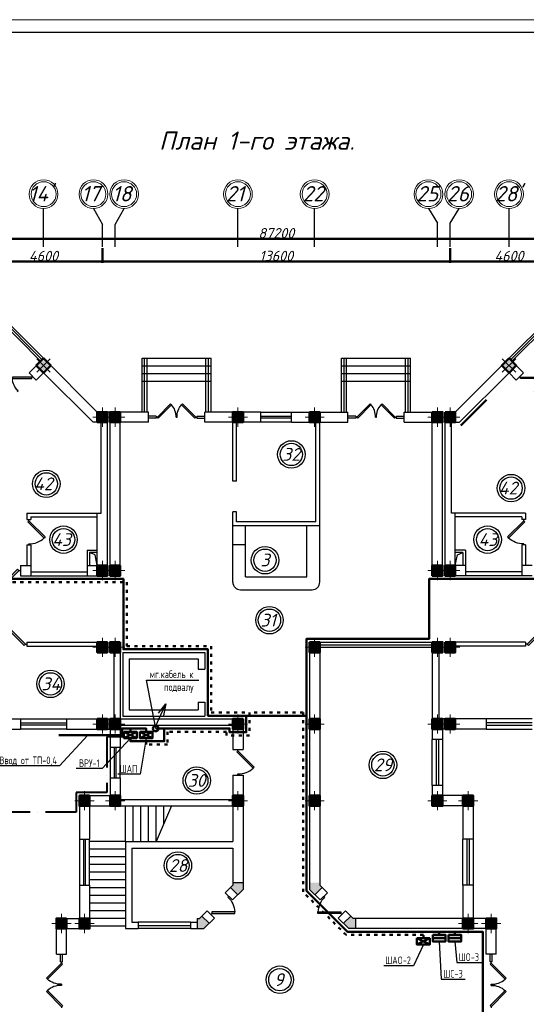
# Model space of a CAD drawing. Header units: millimetres. Extents: x 473009 to 2502882, y 456217 to 1153743.
# Tile 37 of 124: x 1329418 to 1349226, y 500867 to 539369. Entities that reach past the tile are written whole.
import ezdxf
from ezdxf import colors
from ezdxf.entities.mleader import LeaderData, LeaderLine
from ezdxf.math import Vec2, Vec3

# ---------------------------------------------------------------- set-up
doc = ezdxf.new("R2010")
doc.units = ezdxf.units.MM
doc.linetypes.add('ACAD_ISO03W100', pattern=[30, 12, -18])
doc.linetypes.add('ACAD_ISO10W100', pattern=[18, 12, -3, 0, -3])
for name, color, linetype in [('kolonn', 7, 'Continuous'), ('os', 3, 'Continuous'), ('ТС ГММ', 7, 'Continuous')]:
    doc.layers.add(name, color=color, linetype=linetype)
for name, color, linetype, lineweight in [('Электрика', 1, 'Continuous', 50), ('ЭМ', 240, 'Continuous', 20), ('ЭО', 2, 'Continuous', 40)]:
    doc.layers.add(name, color=color, linetype=linetype, lineweight=lineweight)
doc.styles.add('SPDS', font='spds.shx', dxfattribs={"width": 0.8, "height": 250})
doc.styles.get("Standard").update_dxf_attribs({"font": 'isocpeui.ttf'})
doc.styles.add('style1', font='isocpeui.ttf', dxfattribs={"height": 80})
doc.dimstyles.new('ISO-25', dxfattribs={"dimtxt": 400, "dimasz": 100, "dimexe": 50, "dimexo": 50, "dimgap": 20, "dimtad": 1, "dimdec": 0, "dimtxsty": 'Standard', "dimblk": 'ARCHTICK', "dimcen": 20, "dimclrd": 1, "dimclre": 1, "dimadec": 0, "dimazin": 0, "dimtfac": 1, "dimtdec": 0, "dimtmove": 0, "dimatfit": 3, "dimldrblk": 'ARCHTICK', "dimfxl": 1, "dimarcsym": 0})

# ---------------------------------------------------------------- blocks, each defined once
blk = doc.blocks.new('jfgjhsdf')
blk.add_hatch(color=1).paths.add_polyline_path([(-593, 731), (-637, 687), (0, 50), (44, 94)])
at = {"color": 1}
for p, q in [((0, 1000), (0, 950)), ((0, 50), (0, 0))]:
    blk.add_line(p, q, dxfattribs=at)
blk.add_lwpolyline([(0, 50), (-637, 687), (-593, 731), (44, 94), (0, 50)], dxfattribs=at)
blk.add_arc((-33, 130), 821, 87.662, 132.9147, dxfattribs=at)
blk = doc.blocks.new('ghsdd')
at = {"ltscale": 50}
h = blk.add_hatch(color=256, dxfattribs=at)
h.paths.add_polyline_path([(0, 200), (-200, 200), (-200, 0), (0, 0)])
h.paths.add_polyline_path([(200, 0), (200, 200), (0, 200), (0, 0)])
h.paths.add_polyline_path([(0, 0), (-200, 0), (-200, -200), (0, -200)])
h.paths.add_polyline_path([(0, 0), (0, -200), (200, -200), (200, 0)])
at = {"lineweight": 0}
for p, q in [((0, -374), (0, 374)), ((-374, 0), (374, 0))]:
    blk.add_line(p, q, dxfattribs=at)
at = {"lineweight": 50, "ltscale": 50}
blk.add_lwpolyline([(200, 200), (200, -200), (-200, -200), (-200, 200), (200, 200)], dxfattribs=at)
blk = doc.blocks.new('_None')
blk = doc.blocks.new('1231234431252433')
at = {"layer": 'ЭМ', "color": 0, "lineweight": 20, "ltscale": 0.5}
blk.add_lwpolyline([(287242, 187022), (413342, 187022), (413342, 269622), (287242, 269622)], close=True, dxfattribs=at)
at = {"layer": 'ЭМ', "color": 0, "lineweight": 30, "ltscale": 0.5}
blk.add_lwpolyline([(289242, 187522), (412842, 187522), (412842, 269122), (289242, 269122)], close=True, dxfattribs=at)
blk = doc.blocks.new('_ArchTick')
at = {"color": 0, "linetype": 'ByBlock', "const_width": 0.15}
blk.add_lwpolyline([(-0.5, -0.5), (0.5, 0.5)], dxfattribs=at)
blk = doc.blocks.new('*D36')
at = {"color": 1, "lineweight": -2, "transparency": 16777216}
for p, q in [((191511, 82077), (191511, 81504)), ((196111, 82077), (196111, 81504)), ((196111, 81554), (191511, 81554))]:
    blk.add_line(p, q, dxfattribs=at)
at = {"layer": 'Defpoints', "color": 0, "lineweight": 50, "transparency": 16777216}
for p in [(191511, 82127), (196111, 82127), (191511, 81554)]:
    blk.add_point(p, dxfattribs=at)
at = {"color": 1, "lineweight": -2, "transparency": 16777216, "xscale": 100, "yscale": 100, "zscale": 100, "rotation": 180}
blk.add_blockref('_ArchTick', (191511, 81554), dxfattribs=at)
at = {"color": 1, "lineweight": -2, "transparency": 16777216, "xscale": 100, "yscale": 100, "zscale": 100}
blk.add_blockref('_ArchTick', (196111, 81554), dxfattribs=at)
at = {"color": 0, "transparency": 16777216, "insert": (193811, 81774), "char_height": 400, "attachment_point": 5}
blk.add_mtext('4600', dxfattribs=at)
blk = doc.blocks.new('*D37')
at = {"color": 1, "lineweight": -2, "transparency": 16777216}
for p, q in [((177911, 82077), (177911, 81504)), ((191511, 82077), (191511, 81504)), ((191511, 81554), (177911, 81554))]:
    blk.add_line(p, q, dxfattribs=at)
at = {"layer": 'Defpoints', "color": 0, "lineweight": 50, "transparency": 16777216}
for p in [(177911, 82127), (191511, 82127), (177911, 81554)]:
    blk.add_point(p, dxfattribs=at)
at = {"color": 1, "lineweight": -2, "transparency": 16777216, "xscale": 100, "yscale": 100, "zscale": 100, "rotation": 180}
blk.add_blockref('_ArchTick', (177911, 81554), dxfattribs=at)
at = {"color": 1, "lineweight": -2, "transparency": 16777216, "xscale": 100, "yscale": 100, "zscale": 100}
blk.add_blockref('_ArchTick', (191511, 81554), dxfattribs=at)
at = {"color": 0, "transparency": 16777216, "insert": (184711, 81774), "char_height": 400, "attachment_point": 5}
blk.add_mtext('13600', dxfattribs=at)
blk = doc.blocks.new('*D38')
at = {"color": 1, "lineweight": -2, "transparency": 16777216}
for p, q in [((173311, 82077), (173311, 81504)), ((177911, 82077), (177911, 81504)), ((177911, 81554), (173311, 81554))]:
    blk.add_line(p, q, dxfattribs=at)
at = {"layer": 'Defpoints', "color": 0, "lineweight": 50, "transparency": 16777216}
for p in [(173311, 82127), (177911, 82127), (173311, 81554)]:
    blk.add_point(p, dxfattribs=at)
at = {"color": 1, "lineweight": -2, "transparency": 16777216, "xscale": 100, "yscale": 100, "zscale": 100, "rotation": 180}
blk.add_blockref('_ArchTick', (173311, 81554), dxfattribs=at)
at = {"color": 1, "lineweight": -2, "transparency": 16777216, "xscale": 100, "yscale": 100, "zscale": 100}
blk.add_blockref('_ArchTick', (177911, 81554), dxfattribs=at)
at = {"color": 0, "transparency": 16777216, "insert": (175611, 81774), "char_height": 400, "attachment_point": 5}
blk.add_mtext('4600', dxfattribs=at)
blk = doc.blocks.new('*D46')
at = {"color": 1, "lineweight": -2, "transparency": 16777216}
for p, q in [((141111, 82440), (228311, 82440)), ((141111, 82413), (141111, 82390)), ((228311, 82413), (228311, 82390))]:
    blk.add_line(p, q, dxfattribs=at)
at = {"layer": 'Defpoints', "color": 0, "lineweight": 50, "transparency": 16777216}
for p in [(141111, 82463), (228311, 82463), (228311, 82440)]:
    blk.add_point(p, dxfattribs=at)
at = {"color": 1, "lineweight": -2, "transparency": 16777216, "xscale": 100, "yscale": 100, "zscale": 100, "rotation": 180}
blk.add_blockref('_ArchTick', (141111, 82440), dxfattribs=at)
at = {"color": 1, "lineweight": -2, "transparency": 16777216, "xscale": 100, "yscale": 100, "zscale": 100}
blk.add_blockref('_ArchTick', (228311, 82440), dxfattribs=at)
at = {"color": 0, "transparency": 16777216, "insert": (184711, 82663), "char_height": 400, "attachment_point": 5}
blk.add_mtext('87200', dxfattribs=at)
blk = doc.blocks.new('312453246243562654123')
at = {"layer": 'os', "color": 0}
for p, q in [((175610.9, 82126.6), (175610.9, 83626.6)), ((183210.9, 82126.6), (183210.9, 83626.6)), ((186210.9, 82126.6), (186210.9, 83626.6)), ((193810.9, 82126.6), (193810.9, 83626.6)), ((177910.9, 82126.6), (177910.9, 83003.2)), ((178410.9, 82126.6), (178410.9, 83003.2)), ((191010.9, 82126.6), (191010.9, 83054.6)), ((191510.9, 82126.6), (191510.9, 83054.6))]:
    blk.add_line(p, q, dxfattribs=at)
for points in [[(177560.9, 83626.6), (177910.9, 83003.2)], [(178410.9, 83003.2), (178760.9, 83626.6)], [(190660.9, 83626.6), (191010.9, 83054.6)], [(191510.9, 83054.6), (191860.9, 83626.6)]]:
    blk.add_lwpolyline(points, dxfattribs=at)
at = {"layer": 'os', "color": 0, "lineweight": 0}
for centre, radius in [((175610.9, 84189.1), 562.5), ((177560.9, 84189.1), 562.5), ((178760.9, 84189.1), 562.5), ((183210.9, 84189.1), 562.5), ((186210.9, 84189.1), 562.5), ((190660.9, 84189.1), 562.5), ((191860.9, 84189.1), 562.5), ((193810.9, 84189.1), 562.5), ((175610.9, 84189.1), 487.5), ((177560.9, 84189.1), 487.5), ((178760.9, 84189.1), 487.5), ((183210.9, 84189.1), 487.5), ((186210.9, 84189.1), 487.5), ((190660.9, 84189.1), 487.5), ((191860.9, 84189.1), 487.5), ((193810.9, 84189.1), 487.5)]:
    blk.add_circle(centre, radius, dxfattribs=at)
at = {"ltscale": 50}
for s, p in [("14'", (175031.3, 83905.5)), ('17', (177094.2, 83905.5)), ('18', (178294.2, 83905.5)), ('21', (182744.2, 83905.5)), ('22', (185744.2, 83905.5)), ('25', (190194.2, 83905.5)), ('26', (191394.2, 83905.5)), ("28'", (193269.5, 83905.5))]:
    blk.add_text(s, height=600, dxfattribs=at).set_placement(p)
dim = blk.add_linear_dim(base=(228310.9, 82440.5), p1=(141110.9, 82463.3), p2=(228310.9, 82463.3), dimstyle='ISO-25')
dim.commit()
dim.dimension.update_dxf_attribs({"geometry": '*D46', "text_midpoint": (184710.9, 82663.1)})
for base, p1, p2, picture, middle in [((173310.9, 81554.1), (177910.9, 82126.6), (173310.9, 82126.6), '*D38', (175610.9, 81774.1)), ((177910.9, 81554.1), (191510.9, 82126.6), (177910.9, 82126.6), '*D37', (184710.9, 81774.1)), ((191510.9, 81554.1), (196110.9, 82126.6), (191510.9, 82126.6), '*D36', (193810.9, 81774.1))]:
    dim = blk.add_linear_dim(base=base, p1=p1, p2=p2, dimstyle='ISO-25', override={"dimtmove": 1})
    dim.commit()
    dim.dimension.update_dxf_attribs({"geometry": picture, "text_midpoint": middle})

msp = doc.modelspace()

# ---------------------------------------------------------------- hatches: boundary and pattern name
at = {"lineweight": 50}
h = msp.add_hatch(color=1, dxfattribs=at)
h.dxf.hatch_style = 1
h.paths.add_polyline_path([(1345567.9, 503453.8), (1345567.9, 503578.8), (1345926.5, 503578.8), (1345926.5, 503453.8)])
h.paths.add_polyline_path([(1345926.5, 503453.8), (1345926.5, 503578.8), (1346067.9, 503578.8), (1346067.9, 503453.8)])
h = msp.add_hatch(color=1, dxfattribs=at)
h.dxf.hatch_style = 1
h.paths.add_polyline_path([(1346179.9, 503453.2), (1346179.9, 503578.2), (1346538.4, 503578.2), (1346538.4, 503453.2)])
h.paths.add_polyline_path([(1346538.4, 503453.2), (1346538.4, 503578.2), (1346679.9, 503578.2), (1346679.9, 503453.2)])
at = {"layer": 'kolonn'}
h = msp.add_hatch(color=256, dxfattribs=at)
h.paths.add_polyline_path([(1337750.8, 505628.2), (1337750.8, 505528.2), (1337659.3, 505436.8), (1337942.2, 505153.9), (1338150.8, 505362.5), (1338150.8, 505628.2)])
h.paths.add_polyline_path([(1340959.3, 505153.9), (1341242.2, 505436.8), (1341150.8, 505528.2), (1341150.8, 505628.2), (1340750.8, 505628.2), (1340750.8, 505362.5)])
h.paths.add_polyline_path([(1342550.8, 504228.2), (1342450.8, 504228.2), (1342359.3, 504319.6), (1342076.5, 504036.8), (1342285.1, 503828.2), (1342550.8, 503828.2)])
h.paths.add_polyline_path([(1342550.8, 499428.2), (1342285.1, 499428.2), (1342076.5, 499219.6), (1342359.3, 498936.8), (1342450.8, 499028.2), (1342550.8, 499028.2)])
h.paths.add_polyline_path([(1341150.8, 497628.2), (1341150.8, 497728.2), (1341242.2, 497819.6), (1340959.3, 498102.5), (1340750.8, 497893.9), (1340750.8, 497628.2)])
h.paths.add_polyline_path([(1337659.3, 497819.6), (1337750.8, 497728.2), (1337750.8, 497628.2), (1338150.8, 497628.2), (1338150.8, 497893.9), (1337942.2, 498102.5)])
h.paths.add_polyline_path([(1336350.8, 499028.2), (1336450.8, 499028.2), (1336542.2, 498936.8), (1336825, 499219.6), (1336616.4, 499428.2), (1336350.8, 499428.2)])
h.paths.add_polyline_path([(1336542.2, 504319.6), (1336450.8, 504228.2), (1336350.8, 504228.2), (1336350.8, 503828.2), (1336616.4, 503828.2), (1336825, 504036.8)])

# ---------------------------------------------------------------- linework, layer by layer
for p, q in [((1330350.8, 526128.2), (1328050.8, 528428.2)), ((1348550.8, 526128.2), (1350850.8, 528428.2)), ((1334200.8, 524028.2), (1334200.8, 526128.2)), ((1334200.8, 526128.2), (1336900.8, 526128.2)), ((1336900.8, 524028.2), (1336900.8, 526128.2)), ((1342000.8, 524028.2), (1342000.8, 526128.2)), ((1342000.8, 526128.2), (1344700.8, 526128.2)), ((1344700.8, 524028.2), (1344700.8, 526128.2)), ((1334200.8, 525828.2), (1336900.8, 525828.2)), ((1342000.8, 525828.2), (1344700.8, 525828.2)), ((1334200.8, 525528.2), (1336900.8, 525528.2)), ((1334200.8, 525228.2), (1336900.8, 525228.2)), ((1342000.8, 525528.2), (1344700.8, 525528.2)), ((1342000.8, 525228.2), (1344700.8, 525228.2)), ((1333550.8, 507228.2), (1333550.8, 508628.2)), ((1333850.8, 507228.2), (1333850.8, 508628.2)), ((1334150.8, 507228.2), (1334150.8, 508628.2)), ((1334450.8, 507228.2), (1334450.8, 508628.2)), ((1334750.8, 507228.2), (1334750.8, 508628.2)), ((1335350.8, 508628.2), (1334750.8, 507228.2)), ((1335050.8, 507928.2), (1335050.8, 508628.2)), ((1333550.8, 507228.2), (1332150.8, 507228.2)), ((1333550.8, 506928.2), (1332150.8, 506928.2)), ((1333550.8, 506628.2), (1332150.8, 506628.2)), ((1333550.8, 506328.2), (1332150.8, 506328.2)), ((1333550.8, 506028.2), (1332150.8, 506028.2)), ((1333550.8, 505728.2), (1332150.8, 505728.2)), ((1333550.8, 505428.2), (1332150.8, 505428.2)), ((1333550.8, 505128.2), (1332150.8, 505128.2)), ((1333550.8, 504828.2), (1332150.8, 504828.2)), ((1333550.8, 504528.2), (1332150.8, 504528.2)), ((1333550.8, 504228.2), (1332150.8, 504228.2)), ((1333550.8, 503928.2), (1332150.8, 503928.2))]:
    msp.add_line(p, q)
at = {"color": 1}
for p, q in [((1330237.6, 526015.1), (1328220.5, 528032.2)), ((1330294.2, 526071.6), (1328277, 528088.8)), ((1348607.3, 526071.6), (1350624.5, 528088.8)), ((1348663.9, 526015.1), (1350681.1, 528032.2)), ((1334300.8, 524028.2), (1334300.8, 526128.2)), ((1334400.8, 524028.2), (1334400.8, 526128.2)), ((1336700.8, 524028.2), (1336700.8, 526128.2)), ((1336800.8, 524028.2), (1336800.8, 526128.2)), ((1342100.8, 524028.2), (1342100.8, 526128.2)), ((1342200.8, 524028.2), (1342200.8, 526128.2)), ((1344500.8, 524028.2), (1344500.8, 526128.2)), ((1344600.8, 524028.2), (1344600.8, 526128.2)), ((1338850.8, 524028.2), (1340050.8, 524028.2)), ((1334758.8, 523863.4), (1334450.8, 523863.4)), ((1334758.8, 523793), (1334450.8, 523793)), ((1334758.8, 523863.4), (1334758.8, 523793)), ((1336342.8, 523863.4), (1336650.8, 523863.4)), ((1336342.8, 523863.4), (1336342.8, 523793)), ((1336342.8, 523793), (1336650.8, 523793)), ((1338850.8, 523868.2), (1340050.8, 523868.2)), ((1340050.8, 523788.2), (1338850.8, 523788.2)), ((1340050.8, 523628.2), (1338850.8, 523628.2)), ((1342558.8, 523863.4), (1342250.8, 523863.4)), ((1342558.8, 523793), (1342250.8, 523793)), ((1342558.8, 523863.4), (1342558.8, 523793)), ((1344142.8, 523863.4), (1344450.8, 523863.4)), ((1344142.8, 523863.4), (1344142.8, 523793)), ((1344142.8, 523793), (1344450.8, 523793)), ((1341150.8, 515028.2), (1345550.8, 515028.2)), ((1341150.8, 514928.2), (1345550.8, 514928.2)), ((1341150.8, 514828.2), (1345550.8, 514828.2)), ((1329450.8, 512028.2), (1331250.8, 512028.2)), ((1329450.8, 511868.2), (1331250.8, 511868.2)), ((1331250.8, 511788.2), (1329450.8, 511788.2)), ((1349450.8, 512028.2), (1347650.8, 512028.2)), ((1349450.8, 511868.2), (1347650.8, 511868.2)), ((1347650.8, 511788.2), (1349450.8, 511788.2)), ((1331250.8, 511628.2), (1329450.8, 511628.2)), ((1347650.8, 511628.2), (1349450.8, 511628.2)), ((1332950.8, 510928.2), (1332950.8, 509728.2)), ((1333110.8, 510928.2), (1333110.8, 509728.2)), ((1333190.8, 509728.2), (1333190.8, 510928.2)), ((1333350.8, 509728.2), (1333350.8, 510928.2)), ((1345550.8, 509428.2), (1345550.8, 511228.2)), ((1345710.8, 509428.2), (1345710.8, 511228.2)), ((1345790.8, 511228.2), (1345790.8, 509428.2)), ((1345950.8, 511228.2), (1345950.8, 509428.2)), ((1331750.8, 507328.2), (1331750.8, 505528.2)), ((1331910.8, 507328.2), (1331910.8, 505528.2)), ((1331990.8, 505528.2), (1331990.8, 507328.2)), ((1332150.8, 505528.2), (1332150.8, 507328.2)), ((1346750.8, 505528.2), (1346750.8, 507328.2)), ((1346910.8, 505528.2), (1346910.8, 507328.2)), ((1346990.8, 507328.2), (1346990.8, 505528.2)), ((1347150.8, 507328.2), (1347150.8, 505528.2)), ((1336100.8, 504078.2), (1334050.8, 504078.2)), ((1334050.8, 503953.2), (1336100.8, 503953.2)), ((1336100.8, 503828.2), (1334050.8, 503828.2)), ((1331010.8, 502528.2), (1331010.8, 502828.2)), ((1331010.8, 502528.2), (1331090.8, 502528.2)), ((1331090.8, 502528.2), (1331090.8, 502828.2)), ((1347810.8, 502528.2), (1347810.8, 502828.2)), ((1347890.8, 502528.2), (1347810.8, 502528.2)), ((1347890.8, 502528.2), (1347890.8, 502828.2))]:
    msp.add_line(p, q, dxfattribs=at)
at = {"lineweight": 30}
for p, q in [((1329785.1, 525562.5), (1330350.8, 526128.2)), ((1332450.8, 524028.2), (1330350.8, 526128.2)), ((1346450.8, 524028.2), (1348550.8, 526128.2)), ((1349116.4, 525562.5), (1348550.8, 526128.2)), ((1330067.9, 525279.7), (1329785.1, 525562.5)), ((1330067.9, 525279.7), (1330350.8, 525562.5)), ((1332285.1, 523628.2), (1330350.8, 525562.5)), ((1346616.4, 523628.2), (1348550.8, 525562.5)), ((1348833.6, 525279.7), (1348550.8, 525562.5)), ((1348833.6, 525279.7), (1349116.4, 525562.5)), ((1334450.8, 524028.2), (1332450.8, 524028.2)), ((1332850.8, 517628.2), (1332850.8, 524028.2)), ((1332950.8, 517628.2), (1332950.8, 524028.2)), ((1334450.8, 523628.2), (1334450.8, 524028.2)), ((1338850.8, 524028.2), (1336650.8, 524028.2)), ((1336650.8, 523628.2), (1336650.8, 524028.2)), ((1338850.8, 523628.2), (1338850.8, 524028.2)), ((1340050.8, 524028.2), (1342250.8, 524028.2)), ((1340050.8, 523628.2), (1340050.8, 524028.2)), ((1342250.8, 523628.2), (1342250.8, 524028.2)), ((1344450.8, 523628.2), (1344450.8, 524028.2)), ((1344450.8, 524028.2), (1345950.8, 524028.2)), ((1345950.8, 517628.2), (1345950.8, 524028.2)), ((1346050.8, 517628.2), (1346050.8, 524028.2)), ((1346050.8, 524028.2), (1346450.8, 524028.2)), ((1332600.8, 523628.2), (1332285.1, 523628.2)), ((1332600.8, 520078.2), (1332600.8, 523628.2)), ((1333350.8, 517628.2), (1333350.8, 523628.2)), ((1334450.8, 523628.2), (1333350.8, 523628.2)), ((1338850.8, 523628.2), (1336650.8, 523628.2)), ((1337750.8, 521328.2), (1337750.8, 523628.2)), ((1337900.8, 521328.2), (1337900.8, 523628.2)), ((1340050.8, 523628.2), (1342250.8, 523628.2)), ((1341000.8, 519728.2), (1341000.8, 523628.2)), ((1341150.8, 519578.2), (1341150.8, 523628.2)), ((1344450.8, 523628.2), (1345550.8, 523628.2)), ((1345550.8, 517628.2), (1345550.8, 523628.2)), ((1346300.8, 520078.2), (1346300.8, 523628.2)), ((1346300.8, 523628.2), (1346616.4, 523628.2)), ((1337900.8, 521328.2), (1337750.8, 521328.2)), ((1329700.8, 520078.2), (1329700.8, 519828.2)), ((1329700.8, 520078.2), (1332600.8, 520078.2)), ((1329700.8, 519828.2), (1329850.8, 519828.2)), ((1329850.8, 519928.2), (1329850.8, 519828.2)), ((1329850.8, 519928.2), (1332450.8, 519928.2)), ((1332450.8, 518028.2), (1332450.8, 520078.2)), ((1337750.8, 519578.2), (1337750.8, 520128.2)), ((1337900.8, 520128.2), (1337750.8, 520128.2)), ((1337900.8, 519728.2), (1337900.8, 520128.2)), ((1349200.8, 520078.2), (1346300.8, 520078.2)), ((1346450.8, 518028.2), (1346450.8, 520078.2)), ((1349050.8, 519928.2), (1346450.8, 519928.2)), ((1349050.8, 519928.2), (1349050.8, 519828.2)), ((1349200.8, 519828.2), (1349050.8, 519828.2)), ((1349200.8, 520078.2), (1349200.8, 519828.2)), ((1341150.8, 519578.2), (1337750.8, 519578.2)), ((1341000.8, 519728.2), (1337900.8, 519728.2)), ((1329700.8, 518828.2), (1329700.8, 518028.2)), ((1329700.8, 518828.2), (1329850.8, 518828.2)), ((1329850.8, 518828.2), (1329850.8, 517628.2)), ((1332050.8, 518628.2), (1332450.8, 518628.2)), ((1332050.8, 518628.2), (1332050.8, 517628.2)), ((1346850.8, 518628.2), (1346450.8, 518628.2)), ((1346850.8, 518628.2), (1346850.8, 517628.2)), ((1349200.8, 518828.2), (1349050.8, 518828.2)), ((1349050.8, 518828.2), (1349050.8, 517628.2)), ((1349200.8, 518828.2), (1349200.8, 518028.2)), ((1332450.8, 518528.2), (1332150.8, 518528.2)), ((1332150.8, 518528.2), (1332150.8, 518028.2)), ((1346750.8, 518528.2), (1346450.8, 518528.2)), ((1346750.8, 518528.2), (1346750.8, 518028.2)), ((1329450.8, 518028.2), (1329850.8, 518028.2)), ((1329450.8, 518028.2), (1329450.8, 517628.2)), ((1332050.8, 518028.2), (1332450.8, 518028.2)), ((1346850.8, 518028.2), (1346450.8, 518028.2)), ((1349450.8, 518028.2), (1349050.8, 518028.2)), ((1329450.8, 517628.2), (1332850.8, 517628.2)), ((1329850.8, 517778.2), (1332050.8, 517778.2)), ((1332950.8, 517628.2), (1333350.8, 517628.2)), ((1345950.8, 517628.2), (1345550.8, 517628.2)), ((1349450.8, 517628.2), (1346050.8, 517628.2)), ((1349050.8, 517778.2), (1346850.8, 517778.2)), ((1329700.8, 515028.2), (1332850.8, 515028.2)), ((1329700.8, 514878.2), (1332450.8, 514878.2)), ((1332950.8, 515028.2), (1333350.8, 515028.2)), ((1333350.8, 515028.2), (1333350.8, 512028.2)), ((1345950.8, 515028.2), (1345550.8, 515028.2)), ((1345550.8, 515028.2), (1345550.8, 511228.2)), ((1349200.8, 515028.2), (1346050.8, 515028.2)), ((1349200.8, 514878.2), (1346450.8, 514878.2)), ((1333100.8, 514628.2), (1333100.8, 512028.2)), ((1333450.8, 514628.2), (1333450.8, 512128.2)), ((1333450.8, 514628.2), (1336650.8, 514628.2)), ((1336650.8, 514628.2), (1336650.8, 513978.2)), ((1340750.8, 514628.2), (1340750.8, 505362.5)), ((1341150.8, 514628.2), (1341150.8, 505528.2)), ((1345800.8, 514628.2), (1345800.8, 512028.2)), ((1333700.8, 514378.2), (1333700.8, 512378.2)), ((1333700.8, 514378.2), (1336400.8, 514378.2)), ((1336400.8, 514378.2), (1336400.8, 513978.2)), ((1336400.8, 513978.2), (1336650.8, 513978.2)), ((1336400.8, 512678.2), (1336650.8, 512678.2)), ((1336400.8, 512678.2), (1336400.8, 512378.2)), ((1336650.8, 512678.2), (1336650.8, 512128.2)), ((1333450.8, 512128.2), (1336650.8, 512128.2)), ((1333700.8, 512378.2), (1336400.8, 512378.2)), ((1328250.8, 512028.2), (1329450.8, 512028.2)), ((1329450.8, 512028.2), (1329450.8, 511628.2)), ((1331250.8, 512028.2), (1331250.8, 511628.2)), ((1331250.8, 512028.2), (1333100.8, 512028.2)), ((1332850.8, 512028.2), (1332850.8, 511628.2)), ((1332950.8, 512028.2), (1332950.8, 510928.2)), ((1333350.8, 512028.2), (1338150.8, 512028.2)), ((1333350.8, 511778.2), (1337750.8, 511778.2)), ((1333350.8, 511778.2), (1333350.8, 510928.2)), ((1337750.8, 511778.2), (1337750.8, 510828.2)), ((1338150.8, 512028.2), (1338150.8, 510828.2)), ((1347650.8, 512028.2), (1345800.8, 512028.2)), ((1345950.8, 512028.2), (1345950.8, 511228.2)), ((1346050.8, 512028.2), (1346050.8, 511628.2)), ((1347650.8, 512028.2), (1347650.8, 511628.2)), ((1327350.8, 511628.2), (1329450.8, 511628.2)), ((1331250.8, 511628.2), (1332950.8, 511628.2)), ((1347650.8, 511628.2), (1345950.8, 511628.2)), ((1332950.8, 510928.2), (1333350.8, 510928.2)), ((1345950.8, 511228.2), (1345550.8, 511228.2)), ((1337750.8, 510828.2), (1338150.8, 510828.2)), ((1337750.8, 509828.2), (1338150.8, 509828.2)), ((1337750.8, 509828.2), (1337750.8, 508878.2)), ((1338150.8, 509828.2), (1338150.8, 505362.5)), ((1332950.8, 509728.2), (1332950.8, 509028.2)), ((1332950.8, 509728.2), (1333350.8, 509728.2)), ((1333350.8, 509728.2), (1333350.8, 508878.2)), ((1345950.8, 509428.2), (1345550.8, 509428.2)), ((1345550.8, 509428.2), (1345550.8, 508628.2)), ((1345950.8, 509428.2), (1345950.8, 509028.2)), ((1331750.8, 509028.2), (1331750.8, 507328.2)), ((1331750.8, 509028.2), (1332950.8, 509028.2)), ((1347150.8, 509028.2), (1345950.8, 509028.2)), ((1347150.8, 509028.2), (1347150.8, 507328.2)), ((1332150.8, 508628.2), (1332150.8, 507328.2)), ((1332150.8, 508628.2), (1337750.8, 508628.2)), ((1333350.8, 508878.2), (1337750.8, 508878.2)), ((1337750.8, 508628.2), (1337750.8, 507228.2)), ((1346750.8, 508628.2), (1345550.8, 508628.2)), ((1346750.8, 508628.2), (1346750.8, 507328.2)), ((1331750.8, 507328.2), (1332150.8, 507328.2)), ((1333550.8, 507228.2), (1333550.8, 503828.2)), ((1333550.8, 507228.2), (1337750.8, 507228.2)), ((1347150.8, 507328.2), (1346750.8, 507328.2)), ((1333800.8, 506978.2), (1333800.8, 504078.2)), ((1333800.8, 506978.2), (1337750.8, 506978.2)), ((1337750.8, 506978.2), (1337750.8, 505528.2)), ((1337750.8, 505628.2), (1338150.8, 505628.2)), ((1331750.8, 505528.2), (1331750.8, 504228.2)), ((1331750.8, 505528.2), (1332150.8, 505528.2)), ((1332150.8, 505528.2), (1332150.8, 503828.2)), ((1337454.3, 505231.7), (1337750.8, 505528.2)), ((1337454.3, 505231.7), (1337737.2, 504948.9)), ((1337659.3, 505436.8), (1337942.2, 505153.9)), ((1337737.2, 504948.9), (1338150.8, 505362.5)), ((1341164.4, 504948.9), (1340750.8, 505362.5)), ((1341242.2, 505436.8), (1340959.3, 505153.9)), ((1341447.2, 505231.7), (1341150.8, 505528.2)), ((1341447.2, 505231.7), (1341164.4, 504948.9)), ((1347150.8, 505528.2), (1346750.8, 505528.2)), ((1346750.8, 505528.2), (1346750.8, 504228.2)), ((1347150.8, 505528.2), (1347150.8, 504228.2)), ((1336450.8, 504228.2), (1336747.2, 504524.6)), ((1336747.2, 504524.6), (1337030, 504241.8)), ((1342154.3, 504524.6), (1341871.5, 504241.8)), ((1342450.8, 504228.2), (1342154.3, 504524.6)), ((1330850.8, 504228.2), (1331750.8, 504228.2)), ((1330850.8, 502828.2), (1330850.8, 504228.2)), ((1333800.8, 504078.2), (1334050.8, 504078.2)), ((1334050.8, 504078.2), (1334050.8, 503828.2)), ((1336100.8, 504078.2), (1336100.8, 503828.2)), ((1336100.8, 504078.2), (1336350.8, 504078.2)), ((1336350.8, 504228.2), (1336450.8, 504228.2)), ((1336350.8, 504228.2), (1336350.8, 503828.2)), ((1336542.2, 504319.6), (1336825, 504036.8)), ((1336616.4, 503828.2), (1337030, 504241.8)), ((1342285.1, 503828.2), (1341871.5, 504241.8)), ((1342359.3, 504319.6), (1342076.5, 504036.8)), ((1342550.8, 504228.2), (1342450.8, 504228.2)), ((1346750.8, 504228.2), (1342550.8, 504228.2)), ((1342550.8, 504228.2), (1342550.8, 503828.2)), ((1348050.8, 504228.2), (1347150.8, 504228.2)), ((1348050.8, 502828.2), (1348050.8, 504228.2)), ((1331250.8, 503828.2), (1332150.8, 503828.2)), ((1331250.8, 502828.2), (1331250.8, 503828.2)), ((1333550.8, 503828.2), (1334050.8, 503828.2)), ((1336100.8, 503828.2), (1336616.4, 503828.2)), ((1347650.8, 503828.2), (1342285.1, 503828.2)), ((1347650.8, 502828.2), (1347650.8, 503828.2)), ((1330850.8, 502828.2), (1331250.8, 502828.2)), ((1348050.8, 502828.2), (1347650.8, 502828.2))]:
    msp.add_line(p, q, dxfattribs=at)
at = {"color": 1, "lineweight": 50}
msp.add_line((1346668.2, 523503.2), (1347672.5, 524506.9), dxfattribs=at)
at = {"color": 6}
for p, q in [((1337750.8, 517378.2), (1337750.8, 519578.2)), ((1338250.8, 517578.2), (1338250.8, 519578.2)), ((1340650.8, 517578.2), (1340650.8, 519578.2)), ((1341150.8, 517378.2), (1341150.8, 519578.2)), ((1338250.8, 518837.3), (1337750.8, 518837.3)), ((1338250.8, 517578.2), (1340650.8, 517578.2)), ((1338050.8, 517078.2), (1340850.8, 517078.2))]:
    msp.add_line(p, q, dxfattribs=at)
for points in [[(1332450.8, 518028.2), (1332371.7, 518436.8), (1332150.8, 518528.2)], [(1346450.8, 518028.2), (1346538.9, 518440), (1346750.8, 518528.2)]]:
    msp.add_lwpolyline(points)
at = {"color": 1, "lineweight": 50}
for points in [[(1333745.5, 511278.2), (1333745.5, 511153.2), (1335070.5, 511153.2), (1335070.5, 511653.2), (1337625.8, 511653.2), (1337625.8, 511503.2), (1338275.8, 511503.2), (1338275.8, 512153.2), (1336775.8, 512153.2), (1336775.8, 514753.2), (1333475.8, 514753.2), (1333475.8, 517503.2), (1301189.9, 517503.2), (1301189.9, 517378.2)], [(1377699.9, 517378.2), (1377699.9, 517503.2), (1345425.8, 517503.2), (1345425.8, 515153.2), (1340625.8, 515153.2), (1340625.8, 512153.2), (1338275.8, 512153.2)], [(1340625.8, 512153.2), (1340625.8, 505310.7), (1342233.3, 503703.2), (1345817.9, 503703.2), (1345817.9, 503578.8)], [(1333745.5, 511528.2), (1333745.5, 511653.2), (1333419.8, 511653.2), (1333419.8, 511389.8), (1330943.2, 511389.8)], [(1333495.5, 511278.2), (1333995.5, 511528.2)], [(1333495.5, 511528.2), (1333995.5, 511278.2)], [(1333745.5, 511653.2), (1334362.3, 511653.2), (1334362.3, 511528.2)], [(1334112.3, 511278.2), (1334612.3, 511528.2)], [(1334112.3, 511528.2), (1334612.3, 511278.2)], [(1334736.8, 511653.2), (1335070.5, 511653.2)], [(1340625.8, 488103.2), (1340625.8, 497945.7), (1342233.3, 499553.2), (1347525.8, 499553.2), (1347525.8, 503703.2), (1345820.7, 503703.2)], [(1346429.9, 503578.2), (1346429.9, 503703.2)], [(1346067.9, 503453.8), (1345567.9, 503453.8)], [(1346679.9, 503453.2), (1346179.9, 503453.2)]]:
    msp.add_lwpolyline(points, dxfattribs=at)
at = {"color": 3, "linetype": 'ACAD_ISO03W100', "lineweight": 50, "ltscale": 10}
for points in [[(1302442.6, 517253.2), (1302442.6, 517378.2), (1333600.8, 517378.2), (1333600.8, 514878.2), (1336900.8, 514878.2), (1336900.8, 512278.2), (1338400.8, 512278.2), (1338400.8, 511378.2), (1337500.8, 511378.2), (1337500.8, 511528.2), (1335195.5, 511528.2), (1335195.5, 511028.2), (1334362.3, 511028.2), (1334362.3, 511278.2)], [(1345201.8, 503453.2), (1345201.8, 503578.2), (1342181.5, 503578.2), (1340500.8, 505259), (1340500.8, 512278.2), (1338400.8, 512278.2)]]:
    msp.add_lwpolyline(points, dxfattribs=at)
at = {"lineweight": 30}
for points in [[(1329700.8, 515028.2), (1329700.8, 514878.2)], [(1349200.8, 515028.2), (1349200.8, 514878.2)]]:
    msp.add_lwpolyline(points, dxfattribs=at)
for points in [[(1332850.8, 514628.2), (1332450.8, 514628.2), (1332450.8, 515028.2), (1332850.8, 515028.2)], [(1333350.8, 514628.2), (1332950.8, 514628.2), (1332950.8, 515028.2), (1333350.8, 515028.2)], [(1340750.8, 514628.2), (1341150.8, 514628.2), (1341150.8, 515028.2), (1340750.8, 515028.2)], [(1345550.8, 514628.2), (1345950.8, 514628.2), (1345950.8, 515028.2), (1345550.8, 515028.2)], [(1346050.8, 514628.2), (1346450.8, 514628.2), (1346450.8, 515028.2), (1346050.8, 515028.2)]]:
    msp.add_lwpolyline(points, close=True, dxfattribs=at)
at = {"color": 0}
for points in [[(1334736.8, 511761), (1335131.7, 512615)], [(1334843.7, 512250.7), (1335131.7, 512615)], [(1335131.7, 512615), (1335040.7, 512159.6)]]:
    msp.add_lwpolyline(points, dxfattribs=at)
at = {"color": 3, "lineweight": 50}
for points in [[(1344951.8, 503203.2), (1345451.8, 503453.2)], [(1344951.8, 503453.2), (1345451.8, 503203.2)]]:
    msp.add_lwpolyline(points, dxfattribs=at)
at = {"color": 1}
for centre, radius in [((1340039.5, 522370.3), 537), ((1340039.5, 522370.3), 437), ((1330458.1, 521218.5), 537), ((1330458.1, 521218.5), 437), ((1348629.7, 521052.6), 537), ((1348629.7, 521052.6), 437), ((1331130.6, 519036.7), 537), ((1331130.6, 519036.7), 437), ((1347714.2, 519036.7), 537), ((1347714.2, 519036.7), 437), ((1339010.1, 518231.8), 537), ((1339010.1, 518231.8), 437), ((1339184.4, 515886.3), 537), ((1339184.4, 515886.3), 437), ((1330621.5, 513395.4), 537), ((1330621.5, 513395.4), 437), ((1343620.7, 510228.6), 537), ((1343620.7, 510228.6), 437), ((1336340.8, 509619.3), 537), ((1336340.8, 509619.3), 437), ((1335604.5, 506292.7), 537), ((1335604.5, 506292.7), 437), ((1339589.6, 501828.8), 537), ((1339589.6, 501828.8), 437)]:
    msp.add_circle(centre, radius, dxfattribs=at)
at = {"color": 1, "lineweight": 50}
msp.add_circle((1334736.8, 511653.2), 107.8, dxfattribs=at)
at = {"color": 6}
for centre, start, end in [((1338050.8, 517378.2), 180, 270), ((1340850.8, 517378.2), 270, 0)]:
    msp.add_arc(centre, 300, start, end, dxfattribs=at)
at = {"layer": 'Электрика', "color": 7, "linetype": 'ACAD_ISO10W100', "lineweight": 40, "ltscale": 100}
msp.add_lwpolyline([(1333495.5, 511330.5), (1332825.8, 511330.5), (1332825.8, 509153.2), (1331625.8, 509153.2), (1331625.8, 508378.5), (1322939, 508378.5), (1322939, 506782.7)], dxfattribs=at)
at = {"layer": 'ЭО', "color": 1, "lineweight": 50}
for points in [[(1333495.5, 511528.2), (1333495.5, 511278.2), (1333995.5, 511278.2), (1333995.5, 511528.2)], [(1334112.3, 511528.2), (1334112.3, 511278.2), (1334612.3, 511278.2), (1334612.3, 511528.2)], [(1345567.9, 503578.8), (1345567.9, 503328.8), (1346067.9, 503328.8), (1346067.9, 503578.8)], [(1346179.9, 503578.2), (1346179.9, 503328.2), (1346679.9, 503328.2), (1346679.9, 503578.2)]]:
    msp.add_lwpolyline(points, close=True, dxfattribs=at)
at = {"layer": 'ЭО', "color": 3, "lineweight": 50}
msp.add_lwpolyline([(1344951.8, 503453.2), (1344951.8, 503203.2), (1345451.8, 503203.2), (1345451.8, 503453.2)], close=True, dxfattribs=at)

# ---------------------------------------------------------------- block references
at = {"lineweight": 50}
msp.add_blockref('1231234431252433', (994115.6, 269747), dxfattribs=at)
at = {"color": 1, "lineweight": 50}
msp.add_blockref('312453246243562654123', (1154739.9, 448357.8), dxfattribs=at)
for p, xscale, yscale, zscale, rotation in [((1329926.5, 525421.1), -0.8461538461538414, 0.8461538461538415, 0.8461538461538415, 134.9999999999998), ((1348975, 525421.1), 0.8461538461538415, 0.8461538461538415, 0.8461538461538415, 225.0000000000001), ((1334758.8, 523828.2), 0.8123076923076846, 0.8123076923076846, 0.8123076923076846, 270), ((1336342.8, 523828.2), -0.8123076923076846, 0.8123076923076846, 0.8123076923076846, 90), ((1342558.8, 523828.2), 0.8123076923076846, 0.8123076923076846, 0.8123076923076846, 270), ((1344142.8, 523828.2), -0.8123076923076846, 0.8123076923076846, 0.8123076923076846, 90), ((1329450.8, 517828.2), 1.199999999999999, 1.199999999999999, 1.199999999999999, 90), ((1329700.8, 514953.2), -1.199999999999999, 1.199999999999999, 1.199999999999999, 90), ((1349200.8, 514953.2), 1.199999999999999, 1.199999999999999, 1.199999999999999, 270), ((1331050.8, 502528.2), -0.9230769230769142, 0.9230769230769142, 0.9230769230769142, 180), ((1347850.8, 502528.2), 0.9230769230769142, 0.9230769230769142, 0.9230769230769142, 180)]:
    msp.add_blockref('jfgjhsdf', p, dxfattribs=dict(xscale=xscale, yscale=yscale, zscale=zscale, rotation=rotation))
for p, rotation in [((1329775.8, 519828.2), 180), ((1337950.8, 510828.2), 180), ((1342012.9, 504383.2), 45.00000000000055)]:
    msp.add_blockref('jfgjhsdf', p, dxfattribs=dict(rotation=rotation))
at = {"xscale": -1}
for p, rotation in [((1349125.8, 519828.2), 180), ((1336888.6, 504383.2), 314.9999999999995)]:
    msp.add_blockref('jfgjhsdf', p, dxfattribs=dict(at, rotation=rotation))
at = {"yscale": 0.9230769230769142, "zscale": 0.9230769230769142}
for p, xscale in [((1331050.8, 500728.2), 0.9230769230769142), ((1347850.8, 500728.2), -0.9230769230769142)]:
    msp.add_blockref('jfgjhsdf', p, dxfattribs=dict(at, xscale=xscale))
at = {"layer": 'kolonn', "rotation": 45}
msp.add_blockref('ghsdd', (1330350.8, 525845.3), dxfattribs=at)
at = {"layer": 'kolonn', "xscale": -1, "rotation": 315}
msp.add_blockref('ghsdd', (1348550.8, 525845.3), dxfattribs=at)
at = {"layer": 'kolonn'}
for p in [(1332650.8, 523828.2), (1333150.8, 523828.2), (1337950.8, 523828.2), (1332650.8, 517828.2), (1333150.8, 517828.2), (1332650.8, 514828.2), (1333150.8, 514828.2), (1332650.8, 511828.2), (1333150.8, 511828.2), (1337950.8, 511828.2), (1331950.8, 508828.2), (1333150.8, 508828.2), (1337950.8, 508828.2), (1331050.8, 504028.2), (1331950.8, 504028.2)]:
    msp.add_blockref('ghsdd', p, dxfattribs=at)
at = {"layer": 'kolonn', "xscale": -1}
for p in [(1340950.8, 523828.2), (1345750.8, 523828.2), (1346250.8, 523828.2), (1345750.8, 517828.2), (1346250.8, 517828.2), (1340950.8, 514828.2), (1345750.8, 514828.2), (1346250.8, 514828.2), (1340950.8, 511828.2), (1345750.8, 511828.2), (1346250.8, 511828.2), (1340950.8, 508828.2), (1345750.8, 508828.2), (1346950.8, 508828.2), (1346950.8, 504028.2), (1347850.8, 504028.2)]:
    msp.add_blockref('ghsdd', p, dxfattribs=at)

# ---------------------------------------------------------------- texts
at = {"style": 'style1'}
msp.add_text('План 1-го этажа.', height=712.029, dxfattribs=at).set_placement((1334866.6, 534283.2))
at = {"color": 1}
for s, p in [('32', (1339687.4, 522122.3)), ('42', (1329987.5, 520970.4)), ('42', (1348159.2, 520804.6)), ('43', (1330692.7, 518788.7)), ('43', (1347362, 518788.7)), ('3', (1338836.2, 517992.3)), ('31', (1338832.3, 515638.2)), ('34', (1330269.4, 513147.4)), ('29', (1343268.5, 509980.6)), ('30', (1335988.6, 509371.2)), ('28', (1335252.3, 506044.7)), ('9', (1339367.6, 501580.8))]:
    msp.add_text(s, height=500, dxfattribs=at).set_placement(p)

# ---------------------------------------------------------------- leaders
at = {"layer": 'ТС ГММ', "color": 7, "lineweight": 20, "ltscale": 0.5}
ml = msp.add_multileader_mtext('Standard', dxfattribs=at)
ml.set_content('{\\C1;мг.кабель к \\Pподвалу }', color=7, style='SPDS')
ml.set_leader_properties()
ml.set_arrow_properties(name='NONE')
ml.build(insert=Vec2(0, 0))
ml.multileader.update_dxf_attribs({"text_left_attachment_type": 6, "text_right_attachment_type": 6, "dogleg_length": 0.1, "arrow_head_size": 150})
ctx = ml.context
ctx.base_point, ctx.char_height, ctx.arrow_head_size, ctx.landing_gap_size, ctx.plane_origin = Vec3(1334379.5, 513536.2), 300, 150, 100, Vec3(1333027.7, 505353.9)
ctx.left_attachment, ctx.right_attachment, ctx.text_align_type = 6, 6, 2
notes = []
notes.append((ctx, [(0, (1, 1, 0), (1334374.5, 513536.2), (1, 0), 5, [(0, [(1334736.8, 511653.2)], 0, [])])]))
ctx.mtext.insert, ctx.mtext.width, ctx.mtext.defined_height, ctx.mtext.alignment, ctx.mtext.flow_direction = Vec3(1336213.5, 513920.5), 4550.934, 972.3, 3, 5
ml = msp.add_multileader_mtext('Standard', dxfattribs=at)
ml.set_content('{\\C1;Ввод от ТП-0,4}', color=7, style='SPDS')
ml.set_leader_properties()
ml.set_arrow_properties(name='NONE')
ml.build(insert=Vec2(0, 0))
ml.multileader.update_dxf_attribs({"text_left_attachment_type": 6, "text_right_attachment_type": 6, "dogleg_length": 0.1, "arrow_head_size": 150})
ctx = ml.context
ctx.base_point, ctx.char_height, ctx.arrow_head_size, ctx.landing_gap_size, ctx.plane_origin = Vec3(1327826, 510196.9), 300, 150, 100, Vec3(1330042, 507404)
ctx.left_attachment, ctx.right_attachment, ctx.text_align_type = 6, 6, 2
notes.append((ctx, [(1, (1, 1, 0), (1330977.9, 510196.9), (-1, 0), 5, [(0, [(1332075.8, 511389.8)], 0, [])])]))
ctx.mtext.insert, ctx.mtext.width, ctx.mtext.alignment, ctx.mtext.flow_direction = Vec3(1330872.9, 510556.9), 2946.894, 3, 5
ml = msp.add_multileader_mtext('Standard', dxfattribs=at)
ml.set_content('{\\C1;ВРУ-1}', color=7, style='SPDS')
ml.set_leader_properties()
ml.set_arrow_properties(name='NONE')
ml.build(insert=Vec2(0, 0))
ml.multileader.update_dxf_attribs({"text_left_attachment_type": 6, "text_right_attachment_type": 6, "dogleg_length": 0.1, "arrow_head_size": 150})
ctx = ml.context
ctx.base_point, ctx.char_height, ctx.arrow_head_size, ctx.landing_gap_size, ctx.plane_origin = Vec3(1330501.3, 510085.3), 300, 150, 100, Vec3(1331711.7, 507292.4)
ctx.left_attachment, ctx.right_attachment, ctx.text_align_type = 6, 6, 2
notes.append((ctx, [(1, (1, 1, 0), (1332647.6, 510085.3), (-1, 0), 5, [(0, [(1333745.5, 511278.2)], 0, [])])]))
ctx.mtext.insert, ctx.mtext.width, ctx.mtext.alignment, ctx.mtext.flow_direction = Vec3(1332542.6, 510445.3), 1941.264, 3, 5
ml = msp.add_multileader_mtext('Standard', dxfattribs=at)
ml.set_content('{\\C1;ШАП}', color=7, style='SPDS')
ml.set_leader_properties()
ml.set_arrow_properties(name='NONE')
ml.build(insert=Vec2(0, 0))
ml.multileader.update_dxf_attribs({"text_left_attachment_type": 6, "text_right_attachment_type": 6, "dogleg_length": 0.1, "arrow_head_size": 150})
ctx = ml.context
ctx.base_point, ctx.char_height, ctx.arrow_head_size, ctx.landing_gap_size, ctx.plane_origin = Vec3(1331976.1, 509863.7), 300, 150, 100, Vec3(1332328.5, 507292.4)
ctx.left_attachment, ctx.right_attachment, ctx.text_align_type = 6, 6, 2
notes.append((ctx, [(1, (1, 1, 0), (1334122.4, 509863.7), (-1, 0), 5, [(0, [(1334362.3, 511278.2)], 0, [])])]))
ctx.mtext.insert, ctx.mtext.width, ctx.mtext.alignment, ctx.mtext.flow_direction = Vec3(1334017.4, 510223.7), 1941.264, 3, 5
ml = msp.add_multileader_mtext('Standard', dxfattribs=at)
ml.set_content('{\\C1;ШC-3}', color=7, style='SPDS')
ml.set_leader_properties()
ml.set_arrow_properties(name='NONE')
ml.build(insert=Vec2(0, 0))
ml.multileader.update_dxf_attribs({"text_left_attachment_type": 6, "text_right_attachment_type": 6, "dogleg_length": 0.1, "arrow_head_size": 150})
ctx = ml.context
ctx.base_point, ctx.char_height, ctx.arrow_head_size, ctx.landing_gap_size, ctx.plane_origin = Vec3(1345900.7, 501850.2), 300, 150, 100, Vec3(1343784.1, 499343.1)
ctx.left_attachment, ctx.right_attachment, ctx.text_align_type = 6, 6, 2
notes.append((ctx, [(0, (1, 1, 0), (1345895.7, 501850.2), (1, 0), 5, [(0, [(1345817.9, 503328.8)], 0, [])])]))
ctx.mtext.insert, ctx.mtext.width, ctx.mtext.alignment, ctx.mtext.flow_direction = Vec3(1346742.6, 502210.2), 1941.264, 3, 5
ml = msp.add_multileader_mtext('Standard', dxfattribs=at)
ml.set_content('{\\C1;ШO-3}', color=7, style='SPDS')
ml.set_leader_properties()
ml.set_arrow_properties(name='NONE')
ml.build(insert=Vec2(0, 0))
ml.multileader.update_dxf_attribs({"text_left_attachment_type": 6, "text_right_attachment_type": 6, "dogleg_length": 0.1, "arrow_head_size": 150})
ctx = ml.context
ctx.base_point, ctx.char_height, ctx.arrow_head_size, ctx.landing_gap_size, ctx.plane_origin = Vec3(1346512.6, 502502.9), 300, 150, 100, Vec3(1344396.1, 499342.4)
ctx.left_attachment, ctx.right_attachment, ctx.text_align_type = 6, 6, 2
notes.append((ctx, [(0, (1, 1, 0), (1346507.6, 502502.9), (1, 0), 5, [(0, [(1346429.9, 503328.2)], 0, [])])]))
ctx.mtext.insert, ctx.mtext.width, ctx.mtext.alignment, ctx.mtext.flow_direction = Vec3(1347378.6, 502862.9), 1941.264, 3, 5
ml = msp.add_multileader_mtext('Standard', dxfattribs=at)
ml.set_content('{\\C1;ШAO-2}', color=7, style='SPDS')
ml.set_leader_properties()
ml.set_arrow_properties(name='NONE')
ml.build(insert=Vec2(0, 0))
ml.multileader.update_dxf_attribs({"text_left_attachment_type": 6, "text_right_attachment_type": 6, "dogleg_length": 0.1, "arrow_head_size": 150})
ctx = ml.context
ctx.base_point, ctx.char_height, ctx.arrow_head_size, ctx.landing_gap_size, ctx.plane_origin = Vec3(1342673.3, 502377.9), 300, 150, 100, Vec3(1343168.1, 499217.4)
ctx.left_attachment, ctx.right_attachment, ctx.text_align_type = 6, 6, 2
notes.append((ctx, [(1, (1, 1, 0), (1344819.5, 502377.9), (-1, 0), 5, [(0, [(1345201.8, 503203.2)], 0, [])])]))
ctx.mtext.insert, ctx.mtext.width, ctx.mtext.alignment, ctx.mtext.flow_direction = Vec3(1344714.5, 502737.9), 1941.264, 3, 5
for ctx, leaders in notes:
    for number, flags, end, landing, length, lines in leaders:
        leader = LeaderData()
        leader.index, (leader.has_last_leader_line, leader.has_dogleg_vector, leader.attachment_direction) = number, flags
        leader.last_leader_point, leader.dogleg_vector, leader.dogleg_length = Vec3(end), Vec3(landing), length
        for number, points, colour, breaks in lines:
            line = LeaderLine()
            line.index, line.vertices, line.color, line.breaks = number, Vec3.list(points), colors.encode_raw_color(colour), breaks
            leader.lines.append(line)
        ctx.leaders.append(leader)

doc.saveas('drawing.dxf')
